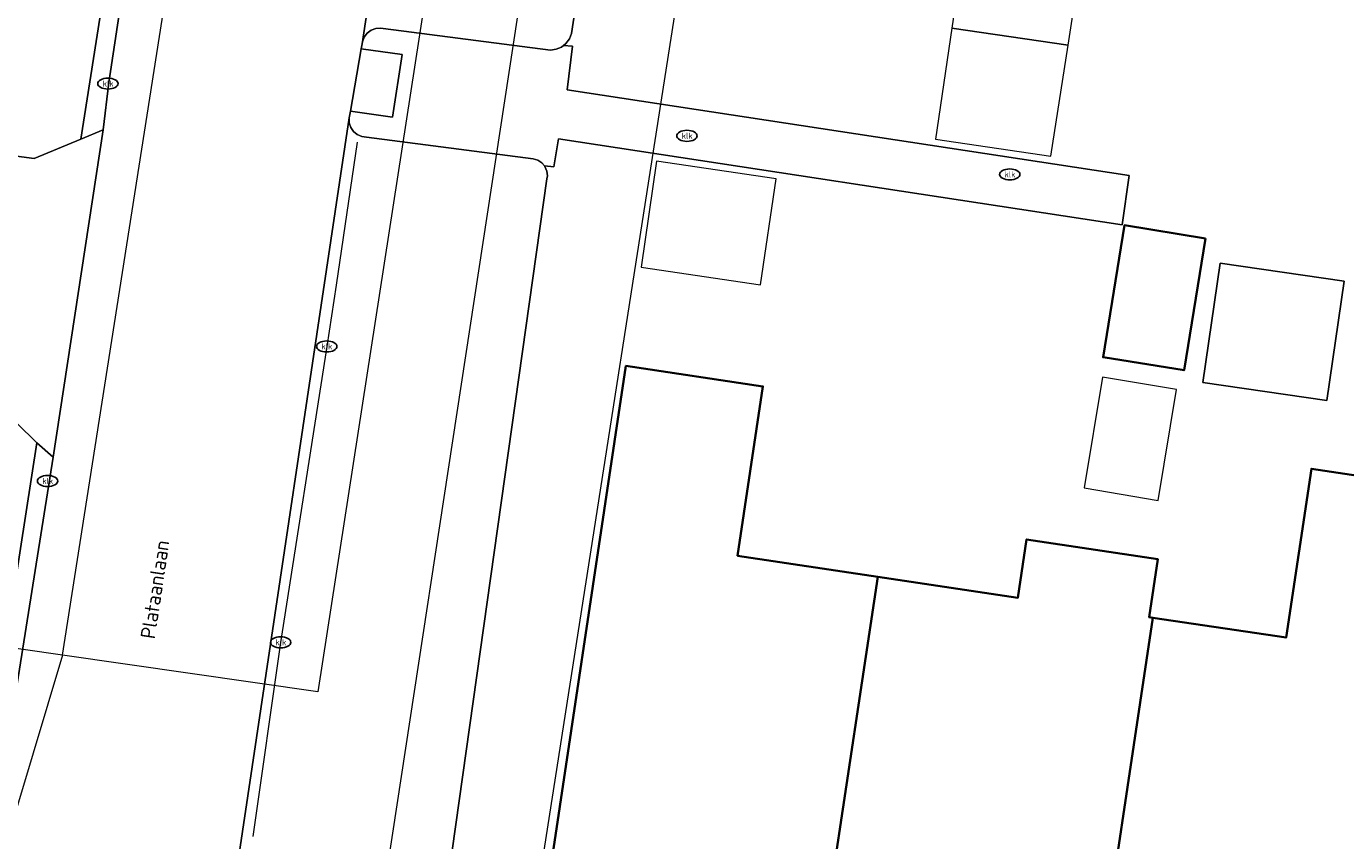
# Model space of a CAD drawing. Header units: metres. Extents: x 253395 to 254027, y 592765 to 593194.
# Tile 24 of 173: x 253551 to 253583, y 592830 to 592850. Entities that reach past the tile are written whole.
import ezdxf
from ezdxf.enums import TextEntityAlignment as Align
from ezdxf.lldxf.tags import DXFTag

# ---------------------------------------------------------------- set-up
doc = ezdxf.new("R2010")
doc.units = ezdxf.units.M
for name, color, linetype, lineweight in [('B-WE-IE-MEUBILAIR-S', 254, 'Continuous', 25), ('B-WE-KG-GRENS_PERCEEL-G', 254, 'KG-PERCEEL-SO', 18), ('B-WE-OG-BEBOUWING-GV', 254, 'Continuous', 35), ('B-WE-OG-BEBOUWING_LUIFEL-GV', 254, 'Continuous', 18), ('B-WE-OG-BEBOUWING_OVERBOUWING-GV', 254, 'Continuous', 18), ('B-WE-OG-TERREIN_ERF-GV', 254, 'Continuous', 18), ('B-WE-OG-TOPOGRAFIE-T18', 254, 'Continuous', 18), ('B-WE-RI-HWA_GOOT_LIJNGOOT-G', 254, 'Continuous', 18), ('B-WE-VH-OPENVERHARDING-GV', 254, 'Continuous', 18), ('B-WE-VH-OPENVERHARDING_STRAATBAKSTEEN-GV', 254, 'Continuous', 18), ('B-WE-VH-OPENVERHARDING_TEGEL-GV', 254, 'Continuous', 18)]:
    doc.layers.add(name, color=color, linetype=linetype, lineweight=lineweight)
doc.styles.add('NLCS-ISO', font='txt')
doc.styles.add('NLCS-ISO-M200-T18', font='txt', dxfattribs={"height": 0.36})
doc.styles.get("Standard").update_dxf_attribs({"font": 'simplex.shx'})
tags = doc.linetypes.add('KG-PERCEEL-SO', pattern='A,5.5,-2,["P",Standard,S=1.8,R=0,X=-0.5,Y=-0.9],-2,5.5,-2,[5,NLCS.SHX,S=0.75,R=0,X=0,Y=0],-2', length=19).pattern_tags.tags
tags[6] = DXFTag(74, 10)

# ---------------------------------------------------------------- blocks, each defined once
blk = doc.blocks.new('SIE-MEUBILAIR_PUT_KOLK-SO')
blk.add_ellipse((0, 0), major_axis=(1.25, 0), ratio=0.54)
at = {"style": 'NLCS-ISO'}
blk.add_text('klk', height=0.75, dxfattribs=at).set_placement((0.03, 0), align=Align.MIDDLE_CENTER)

msp = doc.modelspace()

# ---------------------------------------------------------------- linework, layer by layer
at = {"layer": 'B-WE-KG-GRENS_PERCEEL-G'}
for points in [[(253625.099, 592862.255), (253617.714, 592814.484), (253559.052, 592823.755), (253566.353, 592871.482), (253570.172, 592870.882)], [(253622.087, 592862.728), (253615.069, 592817.482), (253563.098, 592825.61), (253570.172, 592870.882)], [(253551.908, 592834.372), (253556.97, 592866.639)], [(253563.151, 592865.695), (253558.166, 592833.47), (253551.908, 592834.372)], [(253551.908, 592834.372), (253525.759, 592838.139)], [(253551.908, 592834.372), (253548.616, 592823.398)]]:
    msp.add_lwpolyline(points, dxfattribs=at)
at = {"layer": 'B-WE-OG-BEBOUWING-GV'}
for points in [[(253579.93, 592844.588), (253577.944, 592844.91), (253577.421, 592841.677), (253579.407, 592841.356)], [(253571.896, 592836.294), (253568.459, 592836.809), (253569.083, 592840.959), (253565.722, 592841.464), (253563.568, 592827.114), (253570.36, 592826.091)], [(253578.646, 592835.291), (253577.112, 592825.074), (253583.863, 592824.057), (253586.024, 592838.414), (253582.53, 592838.94), (253581.909, 592834.801)], [(253578.646, 592835.291), (253578.549, 592835.305), (253578.762, 592836.726), (253575.548, 592837.208), (253575.333, 592835.778), (253571.896, 592836.294), (253570.36, 592826.091), (253577.112, 592825.074)]]:
    msp.add_lwpolyline(points, close=True, dxfattribs=at)
at = {"layer": 'B-WE-OG-BEBOUWING_LUIFEL-GV'}
msp.add_lwpolyline([(253577.126, 592852.95), (253574.254, 592853.39), (253573.717, 592849.742), (253576.564, 592849.323)], close=True, dxfattribs=at)
at = {"layer": 'B-WE-OG-BEBOUWING_OVERBOUWING-GV'}
for points in [[(253576.564, 592849.323), (253573.717, 592849.742), (253573.316, 592847.02), (253576.142, 592846.603)], [(253569.404, 592846.051), (253566.474, 592846.48), (253566.094, 592843.882), (253569.024, 592843.453)], [(253583.332, 592843.54), (253580.296, 592843.982), (253579.869, 592841.058), (253582.905, 592840.616)], [(253579.226, 592840.886), (253577.408, 592841.189), (253576.956, 592838.47), (253578.774, 592838.167)]]:
    msp.add_lwpolyline(points, close=True, dxfattribs=at)
at = {"layer": 'B-WE-OG-TERREIN_ERF-GV'}
for points in [[(253566.49, 592863.456), (253564.388, 592849.611), (253564.338, 592849.479), (253564.254, 592849.366), (253564.194, 592849.32), (253564.417, 592849.302), (253564.279, 592848.231), (253578.064, 592846.128), (253577.892, 592844.918), (253564.072, 592847.026), (253563.957, 592846.343), (253563.724, 592846.366), (253563.739, 592846.348), (253563.785, 592846.239), (253563.797, 592846.122), (253563.786, 592846.047), (253561.46, 592829.58)], [(253546.199, 592847.208), (253551.213, 592846.545), (253552.358, 592847.022), (253553.843, 592856.501), (253552.967, 592857.407), (253548.032, 592858.224)], [(253549.777, 592829.902), (253551.276, 592839.579), (253550.292, 592840.538)]]:
    msp.add_lwpolyline(points, dxfattribs=at)
for points in [[(253579.407, 592841.356), (253577.421, 592841.677), (253577.944, 592844.91), (253579.93, 592844.588)], [(253583.332, 592843.54), (253582.905, 592840.616), (253579.869, 592841.058), (253580.296, 592843.982)], [(253571.896, 592836.294), (253575.333, 592835.778), (253575.548, 592837.208), (253578.762, 592836.726), (253578.549, 592835.305), (253578.646, 592835.291), (253581.909, 592834.801), (253582.53, 592838.94), (253586.024, 592838.414), (253583.863, 592824.057), (253577.112, 592825.074), (253570.36, 592826.091), (253563.568, 592827.114), (253565.722, 592841.464), (253569.083, 592840.959), (253568.459, 592836.809)]]:
    msp.add_lwpolyline(points, close=True, dxfattribs=at)
at = {"layer": 'B-WE-RI-HWA_GOOT_LIJNGOOT-G'}
msp.add_lwpolyline([(253559.132, 592846.947), (253558.619, 592843.446), (253558.387, 592841.94), (253557.258, 592834.686), (253556.574, 592829.926)], dxfattribs=at)
at = {"layer": 'B-WE-VH-OPENVERHARDING-GV'}
for points in [[(253564.721, 592886.652), (253557.829, 592867.001), (253557.753, 592866.784), (253557.69, 592866.711), (253557.612, 592866.652), (253557.523, 592866.612), (253557.428, 592866.593), (253557.331, 592866.594), (253555.879, 592866.847), (253555.684, 592865.572), (253555.476, 592864.314), (253555.473, 592864.293), (253554.202, 592856.109), (253554.161, 592855.823), (253553.049, 592848.414), (253552.904, 592847.25), (253551.681, 592839.228), (253550.498, 592831.762)], [(253556.214, 592829.342), (253558.938, 592847.544), (253558.967, 592847.709), (253559.231, 592849.233), (253559.253, 592849.358), (253561.63, 592865.006), (253561.685, 592865.326), (253561.806, 592866.034), (253564.217, 592872.941)], [(253561.63, 592865.006), (253559.253, 592849.358), (253559.262, 592849.41), (253559.306, 592849.523), (253559.38, 592849.62), (253559.477, 592849.692), (253559.591, 592849.735), (253559.712, 592849.744), (253559.771, 592849.737), (253563.874, 592849.207), (253564.013, 592849.225), (253564.143, 592849.279), (253564.194, 592849.32), (253564.254, 592849.366), (253564.338, 592849.479), (253564.388, 592849.611), (253566.49, 592863.456)], [(253561.46, 592829.58), (253563.786, 592846.047), (253563.797, 592846.122), (253563.785, 592846.239), (253563.739, 592846.348), (253563.724, 592846.366), (253563.664, 592846.439), (253563.566, 592846.504), (253563.453, 592846.537), (253559.363, 592847.069), (253559.246, 592847.084), (253559.136, 592847.132), (253559.044, 592847.209), (253558.977, 592847.309), (253558.941, 592847.424), (253558.938, 592847.544), (253556.214, 592829.342)]]:
    msp.add_lwpolyline(points, dxfattribs=at)
at = {"layer": 'B-WE-VH-OPENVERHARDING_STRAATBAKSTEEN-GV'}
for points in [[(253559.231, 592849.233), (253558.967, 592847.709), (253560.002, 592847.557), (253560.239, 592849.099)], [(253552.904, 592847.25), (253552.358, 592847.022), (253551.213, 592846.545), (253546.199, 592847.208), (253545.277, 592841.242), (253550.292, 592840.538), (253551.276, 592839.579), (253551.681, 592839.228)]]:
    msp.add_lwpolyline(points, close=True, dxfattribs=at)
at = {"layer": 'B-WE-VH-OPENVERHARDING_TEGEL-GV'}
for points in [[(253554.202, 592856.109), (253553.843, 592856.501), (253552.358, 592847.022), (253552.904, 592847.25), (253553.049, 592848.414), (253554.161, 592855.823)], [(253564.417, 592849.302), (253564.194, 592849.32), (253564.143, 592849.279), (253564.013, 592849.225), (253563.874, 592849.207), (253559.771, 592849.737), (253559.712, 592849.744), (253559.591, 592849.735), (253559.477, 592849.692), (253559.38, 592849.62), (253559.306, 592849.523), (253559.262, 592849.41), (253559.253, 592849.358), (253559.231, 592849.233), (253560.239, 592849.099), (253560.002, 592847.557), (253558.967, 592847.709), (253558.938, 592847.544), (253558.941, 592847.424), (253558.977, 592847.309), (253559.044, 592847.209), (253559.136, 592847.132), (253559.246, 592847.084), (253559.363, 592847.069), (253563.453, 592846.537), (253563.566, 592846.504), (253563.664, 592846.439), (253563.724, 592846.366), (253563.957, 592846.343), (253564.072, 592847.026), (253577.892, 592844.918), (253578.064, 592846.128), (253564.279, 592848.231)], [(253551.681, 592839.228), (253551.276, 592839.579), (253549.777, 592829.902), (253550.3, 592830.168), (253550.498, 592831.762)]]:
    msp.add_lwpolyline(points, close=True, dxfattribs=at)

# ---------------------------------------------------------------- block references
at = {"layer": 'B-WE-IE-MEUBILAIR-S', "xscale": 0.2, "yscale": 0.2, "zscale": 0.2}
for p in [(253553.023, 592848.384), (253567.22, 592847.103), (253575.135, 592846.157), (253558.387, 592841.94), (253551.543, 592838.641), (253557.258, 592834.686)]:
    msp.add_blockref('SIE-MEUBILAIR_PUT_KOLK-SO', p, dxfattribs=at)

# ---------------------------------------------------------------- texts
at = {"layer": 'B-WE-OG-TOPOGRAFIE-T18', "style": 'NLCS-ISO-M200-T18'}
msp.add_text('Plataanlaan', height=0.36, rotation=81.5, dxfattribs=at).set_placement((253554.176, 592835.983), align=Align.MIDDLE)

doc.saveas('drawing.dxf')
